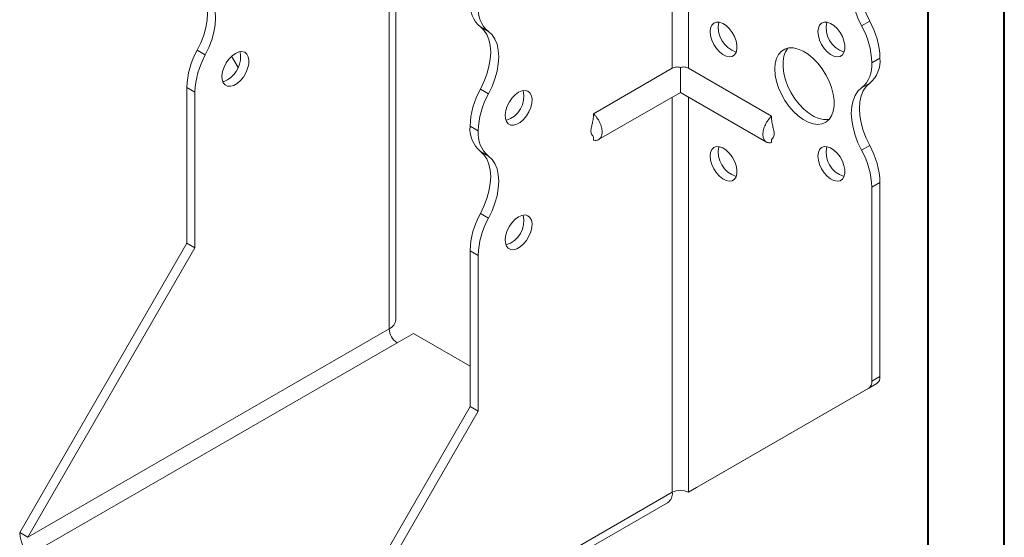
# Model space of a CAD drawing. Header units: millimetres. Extents: x 0 to 210, y 0 to 297.
# Tile 3 of 6: x 146 to 210, y 57 to 91. Entities that reach past the tile are written whole.
import ezdxf

# ---------------------------------------------------------------- set-up
doc = ezdxf.new("R2010")
doc.units = ezdxf.units.MM

msp = doc.modelspace()

# ---------------------------------------------------------------- linework, layer by layer
at = {"color": 7, "linetype": 'Continuous', "lineweight": 40}
for p, q in [((210.079, 0.215), (210.079, 297.215)), ((205.079, 5.215), (205.079, 292.215))]:
    msp.add_line(p, q, dxfattribs=at)
at = {"color": 7, "linetype": 'Continuous', "lineweight": 15}
for p, q in [((170.195, 71.094), (170.195, 96.917)), ((169.756, 70.481), (169.756, 96.304)), ((188.318, 93.852), (188.318, 87.576)), ((189.378, 87.576), (189.378, 93.852)), ((200.724, 90.368), (201.254, 90.675)), ((176.265, 89.981), (175.734, 90.288)), ((157.173, 88.754), (157.703, 88.448)), ((159.856, 87.629), (159.432, 88.364)), ((201.929, 88.245), (201.399, 87.938)), ((201.399, 87.937), (201.929, 88.243)), ((201.399, 87.938), (201.399, 87.937)), ((201.929, 88.245), (201.929, 88.243)), ((188.318, 87.576), (183.145, 84.59)), ((188.848, 87.63), (188.848, 85.993)), ((189.378, 87.576), (194.823, 84.433)), ((201.254, 86.593), (200.724, 86.287)), ((157.028, 86.018), (156.498, 86.324)), ((156.498, 76.096), (156.498, 86.324)), ((157.028, 75.79), (157.028, 86.018)), ((175.734, 86.204), (176.265, 85.898)), ((183.483, 82.896), (188.848, 85.993)), ((188.848, 85.993), (194.485, 82.738)), ((188.318, 85.687), (188.318, 59.766)), ((189.378, 59.766), (189.378, 85.687)), ((175.59, 83.468), (175.059, 83.774)), ((175.059, 83.773), (175.059, 83.774)), ((175.059, 83.773), (175.59, 83.467)), ((175.59, 83.467), (175.59, 83.468)), ((183.145, 83.083), (183.145, 82.862)), ((194.823, 82.921), (194.823, 82.705)), ((176.265, 81.816), (175.734, 82.122)), ((200.724, 82.203), (201.254, 82.509)), ((201.929, 80.079), (201.399, 79.773)), ((201.929, 80.079), (201.929, 67.352)), ((201.399, 79.773), (201.399, 67.046)), ((175.734, 78.039), (176.265, 77.733)), ((145.538, 57.113), (156.498, 76.096)), ((146.068, 56.807), (157.028, 75.79)), ((157.028, 75.79), (156.498, 76.096)), ((175.59, 75.303), (175.059, 75.609)), ((175.059, 65.381), (175.059, 75.609)), ((175.59, 65.075), (175.59, 75.303)), ((169.756, 70.481), (146.068, 56.807)), ((170.286, 69.563), (171.347, 70.175)), ((175.059, 68.032), (171.347, 70.175)), ((146.598, 55.888), (170.286, 69.563)), ((201.399, 67.046), (201.929, 67.352)), ((189.378, 59.766), (201.192, 66.588)), ((189.909, 60.072), (201.722, 66.894)), ((201.722, 66.894), (201.192, 66.588)), ((164.099, 46.397), (175.059, 65.381)), ((175.059, 65.381), (175.59, 65.075)), ((164.63, 46.091), (175.59, 65.075)), ((189.378, 59.766), (189.909, 60.072)), ((164.63, 46.091), (188.318, 59.766)), ((188.318, 59.766), (188.318, 59.766)), ((164.319, 45.404), (188.007, 59.079)), ((146.068, 56.807), (145.538, 57.113))]:
    msp.add_line(p, q, dxfattribs=at)
at = {"color": 7, "linetype": 'Continuous', "lineweight": 15, "flags": 128}
for points in [[(200.724, 90.368), (200.488, 90.858), (200.299, 91.357), (200.161, 91.854), (200.077, 92.338), (200.049, 92.8), (200.077, 93.229), (200.161, 93.617), (200.299, 93.954), (200.488, 94.235), (200.724, 94.452)], [(201.254, 94.758), (201.018, 94.541), (200.829, 94.26), (200.691, 93.923), (200.607, 93.535), (200.579, 93.106), (200.607, 92.645), (200.691, 92.16), (200.829, 91.663), (201.018, 91.165), (201.254, 90.675)], [(157.173, 92.838), (157.409, 92.62), (157.598, 92.34), (157.736, 92.002), (157.82, 91.615), (157.848, 91.186), (157.82, 90.724), (157.736, 90.24), (157.598, 89.743), (157.409, 89.244), (157.173, 88.754)], [(157.703, 88.448), (157.939, 88.938), (158.129, 89.437), (158.267, 89.933), (158.351, 90.418), (158.379, 90.88), (158.351, 91.309), (158.267, 91.696), (158.129, 92.034), (157.939, 92.314), (157.703, 92.531)], [(190.793, 89.978), (190.82, 90.216), (190.902, 90.407), (191.032, 90.539), (191.203, 90.603), (191.403, 90.596), (191.621, 90.519), (191.842, 90.375), (192.053, 90.174), (192.24, 89.929), (192.391, 89.655), (192.498, 89.369), (192.553, 89.09), (192.553, 88.834), (192.498, 88.618), (192.391, 88.455), (192.24, 88.356), (192.053, 88.327), (191.842, 88.37), (191.621, 88.481), (191.403, 88.655), (191.203, 88.88), (191.032, 89.141), (190.902, 89.423), (190.82, 89.708), (190.793, 89.978)], [(197.864, 89.979), (197.891, 90.217), (197.973, 90.407), (198.103, 90.539), (198.274, 90.604), (198.474, 90.597), (198.692, 90.519), (198.913, 90.376), (199.124, 90.175), (199.311, 89.93), (199.463, 89.656), (199.569, 89.37), (199.624, 89.09), (199.624, 88.834), (199.569, 88.618), (199.463, 88.456), (199.311, 88.357), (199.124, 88.328), (198.913, 88.37), (198.692, 88.482), (198.474, 88.656), (198.274, 88.88), (198.103, 89.142), (197.973, 89.424), (197.891, 89.709), (197.864, 89.979)], [(175.734, 86.204), (175.971, 86.694), (176.16, 87.193), (176.298, 87.69), (176.382, 88.174), (176.41, 88.636), (176.382, 89.065), (176.298, 89.452), (176.16, 89.79), (175.971, 90.07), (175.734, 90.288)], [(176.265, 85.898), (176.501, 86.388), (176.69, 86.887), (176.828, 87.384), (176.912, 87.868), (176.94, 88.33), (176.912, 88.759), (176.828, 89.146), (176.69, 89.484), (176.501, 89.764), (176.265, 89.981)], [(159.68, 88.548), (159.46, 88.389), (159.254, 88.176), (159.075, 87.922), (158.934, 87.644), (158.839, 87.358), (158.798, 87.082), (158.812, 86.835), (158.88, 86.631), (158.999, 86.484), (159.16, 86.402), (159.354, 86.391), (159.569, 86.451), (159.791, 86.579), (160.005, 86.766), (160.199, 87.002), (160.361, 87.27), (160.48, 87.555), (160.548, 87.838), (160.562, 88.101), (160.52, 88.328), (160.426, 88.505), (160.285, 88.621), (160.106, 88.668), (159.9, 88.643), (159.68, 88.548)], [(195.035, 87.529), (195.063, 87.892), (195.146, 88.213), (195.282, 88.481), (195.467, 88.69), (195.695, 88.834), (195.96, 88.907), (196.255, 88.908), (196.57, 88.838), (196.897, 88.697), (197.227, 88.491), (197.549, 88.225), (197.855, 87.906), (198.136, 87.544), (198.384, 87.15), (198.591, 86.734), (198.752, 86.308), (198.862, 85.886), (198.917, 85.478), (198.917, 85.097), (198.862, 84.754), (198.752, 84.459), (198.591, 84.219), (198.384, 84.042), (198.136, 83.933), (197.855, 83.896), (197.549, 83.931), (197.227, 84.036), (196.897, 84.211), (196.57, 84.448), (196.255, 84.741), (195.96, 85.083), (195.695, 85.462), (195.467, 85.869), (195.282, 86.291), (195.146, 86.717), (195.063, 87.133), (195.035, 87.529)], [(195.896, 88.896), (195.738, 88.66), (195.628, 88.365), (195.573, 88.021), (195.573, 87.641), (195.628, 87.233), (195.738, 86.81), (195.899, 86.385), (196.106, 85.969), (196.354, 85.575), (196.635, 85.213), (196.941, 84.894), (197.263, 84.628), (197.593, 84.421), (197.92, 84.281), (198.235, 84.21), (198.53, 84.212), (198.594, 84.222)], [(159.15, 86.813), (158.93, 86.718), (158.849, 86.7)], [(201.254, 86.593), (201.018, 86.375), (200.829, 86.095), (200.691, 85.757), (200.607, 85.37), (200.579, 84.941), (200.607, 84.479), (200.691, 83.995), (200.829, 83.498), (201.018, 82.999), (201.254, 82.509)], [(178.241, 85.998), (178.022, 85.839), (177.816, 85.626), (177.636, 85.372), (177.495, 85.094), (177.401, 84.808), (177.359, 84.532), (177.373, 84.285), (177.442, 84.081), (177.56, 83.934), (177.722, 83.852), (177.916, 83.841), (178.131, 83.901), (178.352, 84.029), (178.567, 84.216), (178.761, 84.452), (178.922, 84.72), (179.041, 85.005), (179.11, 85.288), (179.124, 85.551), (179.082, 85.778), (178.988, 85.955), (178.846, 86.071), (178.667, 86.118), (178.461, 86.093), (178.241, 85.998)], [(200.724, 82.203), (200.488, 82.693), (200.299, 83.192), (200.161, 83.689), (200.077, 84.173), (200.049, 84.635), (200.077, 85.064), (200.161, 85.451), (200.299, 85.789), (200.488, 86.069), (200.724, 86.287)], [(175.734, 78.039), (175.971, 78.529), (176.16, 79.027), (176.298, 79.524), (176.382, 80.009), (176.41, 80.47), (176.382, 80.9), (176.298, 81.287), (176.16, 81.624), (175.971, 81.905), (175.734, 82.122)], [(190.793, 81.813), (190.82, 82.051), (190.902, 82.241), (191.032, 82.373), (191.203, 82.438), (191.403, 82.431), (191.621, 82.353), (191.842, 82.209), (192.053, 82.009), (192.24, 81.764), (192.391, 81.49), (192.498, 81.204), (192.553, 80.924), (192.553, 80.668), (192.498, 80.452), (192.391, 80.29), (192.24, 80.191), (192.053, 80.162), (191.842, 80.204), (191.621, 80.316), (191.403, 80.489), (191.203, 80.714), (191.032, 80.976), (190.902, 81.258), (190.82, 81.543), (190.793, 81.813)], [(197.864, 81.813), (197.891, 82.051), (197.973, 82.242), (198.103, 82.374), (198.274, 82.438), (198.474, 82.432), (198.692, 82.354), (198.913, 82.21), (199.124, 82.009), (199.311, 81.764), (199.463, 81.49), (199.569, 81.204), (199.624, 80.925), (199.624, 80.669), (199.569, 80.453), (199.463, 80.29), (199.311, 80.191), (199.124, 80.162), (198.913, 80.205), (198.692, 80.317), (198.474, 80.49), (198.274, 80.715), (198.103, 80.976), (197.973, 81.259), (197.891, 81.544), (197.864, 81.813)], [(176.265, 77.733), (176.501, 78.223), (176.69, 78.721), (176.828, 79.218), (176.912, 79.703), (176.94, 80.164), (176.912, 80.593), (176.828, 80.981), (176.69, 81.318), (176.501, 81.599), (176.265, 81.816)], [(178.241, 77.833), (178.022, 77.674), (177.816, 77.461), (177.636, 77.207), (177.495, 76.928), (177.401, 76.642), (177.359, 76.367), (177.373, 76.12), (177.442, 75.916), (177.56, 75.768), (177.722, 75.687), (177.916, 75.675), (178.131, 75.736), (178.352, 75.864), (178.567, 76.051), (178.761, 76.286), (178.922, 76.555), (179.041, 76.839), (179.11, 77.122), (179.124, 77.386), (179.082, 77.613), (178.988, 77.79), (178.846, 77.906), (178.667, 77.952), (178.461, 77.928), (178.241, 77.833)]]:
    msp.add_lwpolyline(points, dxfattribs=at)
at = {"color": 7, "linetype": 'Continuous', "lineweight": 15}
for centre, radius, start, end in [((177.011, 91.773), 1.959, 175.16254, 229.32327), ((177.541, 91.467), 1.959, 175.16254, 229.32327), ((192.982, 90.221), 1.65, 166.69046, 253.30416), ((200.053, 90.222), 1.65, 166.69046, 253.30416), ((196.093, 87.773), 5.308, 1.78273, 29.26742), ((196.624, 88.079), 5.308, 1.78273, 29.26742), ((161.804, 86.159), 5.308, 150.73258, 178.21727), ((162.334, 85.853), 5.308, 150.73258, 178.21727), ((158.265, 88.322), 1.749, 300.39229, 11.17657), ((199.447, 87.772), 1.959, 310.67673, 4.83746), ((199.978, 88.078), 1.959, 310.67673, 4.83746), ((180.365, 83.609), 5.308, 150.73258, 178.21727), ((180.896, 83.303), 5.308, 150.73258, 178.21727), ((176.936, 85.731), 1.65, 286.69605, 13.30932), ((177.011, 83.608), 1.959, 175.16254, 229.32327), ((177.541, 83.301), 1.959, 175.16254, 229.32327), ((192.982, 82.056), 1.65, 166.69046, 253.30416), ((200.053, 82.057), 1.65, 166.69046, 253.30416), ((196.093, 79.608), 5.308, 1.78273, 29.26742), ((196.624, 79.914), 5.308, 1.78273, 29.26742), ((180.365, 75.444), 5.308, 150.73258, 178.21727), ((180.896, 75.137), 5.308, 150.73258, 178.21727), ((176.936, 77.566), 1.65, 286.69605, 13.30932), ((169.445, 71.169), 0.754, 294.37466, 354.3052), ((170.908, 70.534), 1.153, 182.60548, 237.39452), ((201.429, 67.303), 0.503, 305.69804, 5.62038), ((200.898, 66.997), 0.503, 305.69804, 5.62038), ((187.583, 59.685), 0.739, 305.01333, 6.29885), ((188.848, 58.742), 1.153, 62.60967, 117.39033), ((147.841, 57.217), 2.305, 182.60548, 237.39452)]:
    msp.add_arc(centre, radius, start, end, dxfattribs=at)
for points, knots in [([(188.848, 87.63), (188.802, 87.645), (188.753, 87.654), (188.658, 87.662), (188.611, 87.661), (188.473, 87.645), (188.389, 87.617), (188.318, 87.576)], [0, 0, 0, 0, 0.25, 0.25, 0.5, 0.5, 1, 1, 1, 1]), ([(189.378, 87.576), (189.343, 87.596), (189.304, 87.614), (189.221, 87.641), (189.177, 87.65), (189.04, 87.666), (188.942, 87.659), (188.848, 87.63)], [0, 0, 0, 0, 0.25, 0.25, 0.5, 0.5, 1, 1, 1, 1]), ([(183.145, 82.862), (183.185, 82.851), (183.225, 82.846), (183.302, 82.843), (183.339, 82.846), (183.408, 82.861), (183.44, 82.873), (183.5, 82.904), (183.529, 82.925), (183.579, 82.973), (183.601, 83.001), (183.641, 83.064), (183.657, 83.099), (183.684, 83.176), (183.694, 83.217), (183.707, 83.304), (183.711, 83.351), (183.711, 83.448), (183.707, 83.498), (183.694, 83.601), (183.684, 83.654), (183.644, 83.815), (183.605, 83.924), (183.503, 84.137), (183.443, 84.239), (183.338, 84.382), (183.302, 84.428), (183.225, 84.513), (183.185, 84.553), (183.145, 84.59)], [0, 0, 0, 0, 0.0625, 0.0625, 0.125, 0.125, 0.1875, 0.1875, 0.25, 0.25, 0.3125, 0.3125, 0.375, 0.375, 0.4375, 0.4375, 0.5, 0.5, 0.5625, 0.5625, 0.625, 0.625, 0.75, 0.75, 0.875, 0.875, 0.9375, 0.9375, 1, 1, 1, 1]), ([(183.145, 84.386), (183.132, 84.269), (183.109, 84.07), (183.039, 83.831), (182.999, 83.652), (182.976, 83.5), (182.981, 83.369), (183.005, 83.281), (183.043, 83.2), (183.11, 83.137), (183.133, 83.09), (183.145, 83.066)], [0, 0, 0, 0, 0.1838453, 0.3127111, 0.3877655, 0.468607, 0.5610137, 0.6142418, 0.6754793, 0.8258992, 1, 1, 1, 1]), ([(194.823, 84.433), (194.783, 84.396), (194.743, 84.356), (194.667, 84.271), (194.63, 84.225), (194.561, 84.131), (194.529, 84.082), (194.468, 83.98), (194.44, 83.927), (194.389, 83.821), (194.367, 83.767), (194.328, 83.659), (194.311, 83.605), (194.284, 83.498), (194.274, 83.445), (194.261, 83.342), (194.257, 83.291), (194.257, 83.146), (194.271, 83.057), (194.324, 82.904), (194.363, 82.84), (194.465, 82.743), (194.525, 82.711), (194.629, 82.689), (194.666, 82.686), (194.743, 82.689), (194.783, 82.694), (194.823, 82.705)], [0, 0, 0, 0, 0.0625, 0.0625, 0.125, 0.125, 0.1875, 0.1875, 0.25, 0.25, 0.3125, 0.3125, 0.375, 0.375, 0.4375, 0.4375, 0.5, 0.5, 0.625, 0.625, 0.75, 0.75, 0.875, 0.875, 0.9375, 0.9375, 1, 1, 1, 1]), ([(194.828, 82.911), (194.831, 82.911), (194.837, 82.911), (194.886, 82.971), (194.947, 83.076), (194.988, 83.204), (194.991, 83.376), (194.948, 83.601), (194.864, 83.883), (194.838, 84.107), (194.823, 84.229)], [0, 0, 0, 0, 0.082719, 0.205131, 0.329338, 0.43478, 0.526561, 0.636523, 0.801685, 1, 1, 1, 1])]:
    msp.add_open_spline(points, degree=3, knots=knots, dxfattribs=at)
for points in [[(183.145, 84.59), (183.145, 84.522), (183.145, 84.454), (183.145, 84.386)], [(194.823, 84.433), (194.823, 84.365), (194.823, 84.297), (194.823, 84.229)]]:
    msp.add_open_spline(points, degree=3, dxfattribs=at)

doc.saveas('drawing.dxf')
